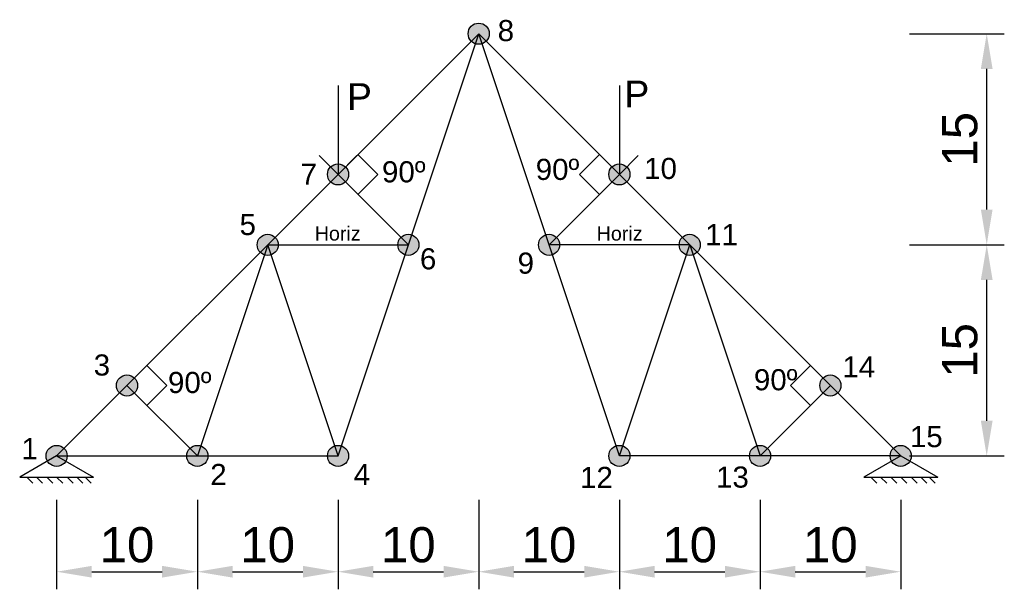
# Model space of a CAD drawing. Header units: millimetres. Extents: x -2.6 to 67.4, y -9.5 to 31.
import ezdxf

# ---------------------------------------------------------------- set-up
doc = ezdxf.new("R2010")
doc.units = ezdxf.units.MM
for name, color, linetype in [('Barras', 5, 'Continuous'), ('Fuerza', 6, 'Continuous'), ('Nodos', 1, 'Continuous'), ('Notaciones', 4, 'Continuous')]:
    doc.layers.add(name, color=color, linetype=linetype)
doc.styles.get("Standard").update_dxf_attribs({"font": 'arial.ttf'})
doc.dimstyles.new('ISO-25', dxfattribs={"dimtxt": 2.5, "dimasz": 2.5, "dimexe": 1.25, "dimexo": 0.625, "dimtad": 1, "dimtxsty": 'Standard', "dimcen": 2.5, "dimadec": 0, "dimazin": 0, "dimtfac": 1, "dimtmove": 0, "dimatfit": 3, "dimfxl": 1, "dimarcsym": 0})

# ---------------------------------------------------------------- blocks, each defined once
blk = doc.blocks.new('ApoyoArticFijo')
for p, q in [((0, 0), (-0.866, -0.5)), ((0, 0), (0.866, -0.5)), ((-0.866, -0.5), (0.866, -0.5)), ((-0.702, -0.5), (-0.561, -0.641)), ((-0.47, -0.5), (-0.328, -0.641)), ((-0.233, -0.5), (-0.092, -0.641)), ((0, -0.5), (0.141, -0.641)), ((0.247, -0.5), (0.389, -0.641)), ((0.47, -0.5), (0.611, -0.641)), ((0.668, -0.5), (0.809, -0.641))]:
    blk.add_line(p, q)
blk = doc.blocks.new('*D2')
at = {"layer": 'Defpoints', "color": 0, "transparency": 16777216}
for p in [(0, -2.486), (10, -2.486), (10, -8.23)]:
    blk.add_point(p, dxfattribs=at)
at = {"layer": 'Notaciones', "color": 0, "lineweight": -2, "transparency": 16777216}
for p, q in [((0, -3.111), (0, -9.48)), ((10, -3.111), (10, -9.48)), ((2.5, -8.23), (7.5, -8.23))]:
    blk.add_line(p, q, dxfattribs=at)
at = {"layer": 'Notaciones', "color": 0, "transparency": 16777216}
for points in [[(2.5, -7.813), (2.5, -8.647), (0, -8.23)], [(7.5, -7.813), (7.5, -8.647), (10, -8.23)]]:
    blk.add_solid(points, dxfattribs=at)
at = {"layer": 'Notaciones', "color": 0, "transparency": 16777216, "insert": (5, -6.329), "char_height": 2.5, "attachment_point": 5}
blk.add_mtext('10', dxfattribs=at)
blk = doc.blocks.new('*D3')
at = {"layer": 'Defpoints', "color": 0, "transparency": 16777216}
for p in [(10, -2.486), (20, -2.486), (20, -8.23)]:
    blk.add_point(p, dxfattribs=at)
at = {"layer": 'Notaciones', "color": 0, "lineweight": -2, "transparency": 16777216}
for p, q in [((10, -3.111), (10, -9.48)), ((20, -3.111), (20, -9.48)), ((12.5, -8.23), (17.5, -8.23))]:
    blk.add_line(p, q, dxfattribs=at)
at = {"layer": 'Notaciones', "color": 0, "transparency": 16777216}
for points in [[(12.5, -7.813), (12.5, -8.647), (10, -8.23)], [(17.5, -7.813), (17.5, -8.647), (20, -8.23)]]:
    blk.add_solid(points, dxfattribs=at)
at = {"layer": 'Notaciones', "color": 0, "transparency": 16777216, "insert": (15, -6.329), "char_height": 2.5, "attachment_point": 5}
blk.add_mtext('10', dxfattribs=at)
blk = doc.blocks.new('*D4')
at = {"layer": 'Defpoints', "color": 0, "transparency": 16777216}
for p in [(20, -2.486), (30, -2.486), (30, -8.23)]:
    blk.add_point(p, dxfattribs=at)
at = {"layer": 'Notaciones', "color": 0, "lineweight": -2, "transparency": 16777216}
for p, q in [((20, -3.111), (20, -9.48)), ((30, -3.111), (30, -9.48)), ((22.5, -8.23), (27.5, -8.23))]:
    blk.add_line(p, q, dxfattribs=at)
at = {"layer": 'Notaciones', "color": 0, "transparency": 16777216}
for points in [[(22.5, -7.813), (22.5, -8.647), (20, -8.23)], [(27.5, -7.813), (27.5, -8.647), (30, -8.23)]]:
    blk.add_solid(points, dxfattribs=at)
at = {"layer": 'Notaciones', "color": 0, "transparency": 16777216, "insert": (25, -6.329), "char_height": 2.5, "attachment_point": 5}
blk.add_mtext('10', dxfattribs=at)
blk = doc.blocks.new('*D5')
at = {"layer": 'Defpoints', "color": 0, "transparency": 16777216}
for p in [(30, -2.486), (40, -2.486), (40, -8.23)]:
    blk.add_point(p, dxfattribs=at)
at = {"layer": 'Notaciones', "color": 0, "lineweight": -2, "transparency": 16777216}
for p, q in [((30, -3.111), (30, -9.48)), ((40, -3.111), (40, -9.48)), ((32.5, -8.23), (37.5, -8.23))]:
    blk.add_line(p, q, dxfattribs=at)
at = {"layer": 'Notaciones', "color": 0, "transparency": 16777216}
for points in [[(32.5, -7.813), (32.5, -8.647), (30, -8.23)], [(37.5, -7.813), (37.5, -8.647), (40, -8.23)]]:
    blk.add_solid(points, dxfattribs=at)
at = {"layer": 'Notaciones', "color": 0, "transparency": 16777216, "insert": (35, -6.329), "char_height": 2.5, "attachment_point": 5}
blk.add_mtext('10', dxfattribs=at)
blk = doc.blocks.new('*D6')
at = {"layer": 'Defpoints', "color": 0, "transparency": 16777216}
for p in [(40, -2.486), (50, -2.486), (50, -8.23)]:
    blk.add_point(p, dxfattribs=at)
at = {"layer": 'Notaciones', "color": 0, "lineweight": -2, "transparency": 16777216}
for p, q in [((40, -3.111), (40, -9.48)), ((50, -3.111), (50, -9.48)), ((42.5, -8.23), (47.5, -8.23))]:
    blk.add_line(p, q, dxfattribs=at)
at = {"layer": 'Notaciones', "color": 0, "transparency": 16777216}
for points in [[(42.5, -7.813), (42.5, -8.647), (40, -8.23)], [(47.5, -7.813), (47.5, -8.647), (50, -8.23)]]:
    blk.add_solid(points, dxfattribs=at)
at = {"layer": 'Notaciones', "color": 0, "transparency": 16777216, "insert": (45, -6.329), "char_height": 2.5, "attachment_point": 5}
blk.add_mtext('10', dxfattribs=at)
blk = doc.blocks.new('*D7')
at = {"layer": 'Defpoints', "color": 0, "transparency": 16777216}
for p in [(50, -2.486), (60, -2.486), (60, -8.23)]:
    blk.add_point(p, dxfattribs=at)
at = {"layer": 'Notaciones', "color": 0, "lineweight": -2, "transparency": 16777216}
for p, q in [((50, -3.111), (50, -9.48)), ((60, -3.111), (60, -9.48)), ((52.5, -8.23), (57.5, -8.23))]:
    blk.add_line(p, q, dxfattribs=at)
at = {"layer": 'Notaciones', "color": 0, "transparency": 16777216}
for points in [[(52.5, -7.813), (52.5, -8.647), (50, -8.23)], [(57.5, -7.813), (57.5, -8.647), (60, -8.23)]]:
    blk.add_solid(points, dxfattribs=at)
at = {"layer": 'Notaciones', "color": 0, "transparency": 16777216, "insert": (55, -6.329), "char_height": 2.5, "attachment_point": 5}
blk.add_mtext('10', dxfattribs=at)
blk = doc.blocks.new('*D8')
at = {"layer": 'Defpoints', "color": 0, "transparency": 16777216}
for p in [(60, 15), (66.115, 15), (60, 0)]:
    blk.add_point(p, dxfattribs=at)
at = {"layer": 'Notaciones', "color": 0, "lineweight": -2, "transparency": 16777216}
for p, q in [((60.625, 15), (67.365, 15)), ((66.115, 2.5), (66.115, 12.5)), ((60.625, 0), (67.365, 0))]:
    blk.add_line(p, q, dxfattribs=at)
at = {"layer": 'Notaciones', "color": 0, "transparency": 16777216}
for points in [[(65.698, 12.5), (66.531, 12.5), (66.115, 15)], [(65.698, 2.5), (66.531, 2.5), (66.115, 0)]]:
    blk.add_solid(points, dxfattribs=at)
at = {"layer": 'Notaciones', "color": 0, "transparency": 16777216, "insert": (64.213, 7.5), "char_height": 2.5, "attachment_point": 5, "rotation": 90}
blk.add_mtext('15', dxfattribs=at)
blk = doc.blocks.new('*D9')
at = {"layer": 'Defpoints', "color": 0, "transparency": 16777216}
for p in [(60, 30), (66.115, 30), (60, 15)]:
    blk.add_point(p, dxfattribs=at)
at = {"layer": 'Notaciones', "color": 0, "lineweight": -2, "transparency": 16777216}
for p, q in [((60.625, 30), (67.365, 30)), ((66.115, 17.5), (66.115, 27.5)), ((60.625, 15), (67.365, 15))]:
    blk.add_line(p, q, dxfattribs=at)
at = {"layer": 'Notaciones', "color": 0, "transparency": 16777216}
for points in [[(65.698, 27.5), (66.531, 27.5), (66.115, 30)], [(65.698, 17.5), (66.531, 17.5), (66.115, 15)]]:
    blk.add_solid(points, dxfattribs=at)
at = {"layer": 'Notaciones', "color": 0, "transparency": 16777216, "insert": (64.213, 22.5), "char_height": 2.5, "attachment_point": 5, "rotation": 90}
blk.add_mtext('15', dxfattribs=at)
blk = doc.blocks.new('*U16')
for p, q in [((1, 0), (0.788, 0.212)), ((0, 0), (1, 0)), ((1, 0), (0.788, -0.212))]:
    blk.add_line(p, q)
blk.add_attdef('TEXFUERZA', (0.274, 0.102), '', height=0.3, rotation=90)
blk = doc.blocks.new('*U14')
for p, q in [((1, 0), (0.788, 0.212)), ((0, 0), (1, 0)), ((1, 0), (0.788, -0.212))]:
    blk.add_line(p, q)
blk.add_attdef('TEXFUERZA', (0.245, 0.057), '', height=0.3, rotation=90)

msp = doc.modelspace()

# ---------------------------------------------------------------- hatches: boundary and pattern name
at = {"layer": 'Nodos'}
h = msp.add_hatch(color=256, dxfattribs=at)
h.dxf.hatch_style = 1
edge = h.paths.add_edge_path()
edge.add_arc((30, 30), 0.75, 0, 360)
h = msp.add_hatch(color=256, dxfattribs=at)
h.dxf.hatch_style = 1
edge = h.paths.add_edge_path()
edge.add_arc((20, 20), 0.75, 0, 360)
h = msp.add_hatch(color=256, dxfattribs=at)
h.dxf.hatch_style = 1
edge = h.paths.add_edge_path()
edge.add_arc((40, 20), 0.75, 0, 360)
h = msp.add_hatch(color=256, dxfattribs=at)
h.dxf.hatch_style = 1
edge = h.paths.add_edge_path()
edge.add_arc((15, 15), 0.75, 0, 360)
h = msp.add_hatch(color=256, dxfattribs=at)
h.dxf.hatch_style = 1
edge = h.paths.add_edge_path()
edge.add_arc((25, 15), 0.75, 0, 360)
h = msp.add_hatch(color=256, dxfattribs=at)
h.dxf.hatch_style = 1
edge = h.paths.add_edge_path()
edge.add_arc((35, 15), 0.75, 0, 360)
h = msp.add_hatch(color=256, dxfattribs=at)
h.dxf.hatch_style = 1
edge = h.paths.add_edge_path()
edge.add_arc((45, 15), 0.75, 0, 360)
h = msp.add_hatch(color=256, dxfattribs=at)
h.dxf.hatch_style = 1
edge = h.paths.add_edge_path()
edge.add_arc((5, 5), 0.75, 0, 360)
h = msp.add_hatch(color=256, dxfattribs=at)
h.dxf.hatch_style = 1
edge = h.paths.add_edge_path()
edge.add_arc((55, 5), 0.75, 0, 360)
h = msp.add_hatch(color=256, dxfattribs=at)
h.dxf.hatch_style = 1
edge = h.paths.add_edge_path()
edge.add_arc((0, 0), 0.75, 0, 360)
h = msp.add_hatch(color=256, dxfattribs=at)
h.dxf.hatch_style = 1
edge = h.paths.add_edge_path()
edge.add_arc((10, 0), 0.75, 0, 360)
h = msp.add_hatch(color=256, dxfattribs=at)
h.dxf.hatch_style = 1
edge = h.paths.add_edge_path()
edge.add_arc((20, 0), 0.75, 0, 360)
h = msp.add_hatch(color=256, dxfattribs=at)
h.dxf.hatch_style = 1
edge = h.paths.add_edge_path()
edge.add_arc((40, 0), 0.75, 0, 360)
h = msp.add_hatch(color=256, dxfattribs=at)
h.dxf.hatch_style = 1
edge = h.paths.add_edge_path()
edge.add_arc((50, 0), 0.75, 0, 360)
h = msp.add_hatch(color=256, dxfattribs=at)
h.dxf.hatch_style = 1
edge = h.paths.add_edge_path()
edge.add_arc((60, 0), 0.75, 0, 360)

# ---------------------------------------------------------------- linework, layer by layer
at = {"layer": 'Barras'}
for p, q in [((20, 20), (30, 30)), ((25, 15), (30, 30)), ((40, 20), (30, 30)), ((35, 15), (30, 30)), ((15, 15), (20, 20)), ((25, 15), (20, 20)), ((35, 15), (40, 20)), ((45, 15), (40, 20)), ((5, 5), (15, 15)), ((15, 15), (10, 0)), ((20, 0), (15, 15)), ((15, 15), (25, 15)), ((20, 0), (25, 15)), ((40, 0), (35, 15)), ((45, 15), (35, 15)), ((40, 0), (45, 15)), ((55, 5), (45, 15)), ((45, 15), (50, 0)), ((0, 0), (5, 5)), ((10, 0), (5, 5)), ((50, 0), (55, 5)), ((60, 0), (55, 5)), ((0, 0), (10, 0)), ((10, 0), (20, 0)), ((50, 0), (40, 0)), ((60, 0), (50, 0))]:
    msp.add_line(p, q, dxfattribs=at)
at = {"layer": 'Nodos'}
for centre in [(30, 30), (20, 20), (40, 20), (15, 15), (25, 15), (35, 15), (45, 15), (5, 5), (55, 5), (0, 0), (10, 0), (20, 0), (40, 0), (50, 0), (60, 0)]:
    msp.add_circle(centre, 0.75, dxfattribs=at)
at = {"layer": 'Notaciones'}
for p, q in [((22.828, 20), (21.414, 21.414)), ((37.172, 20), (38.586, 21.414)), ((21.414, 18.586), (22.828, 20)), ((38.586, 18.586), (37.172, 20)), ((7.828, 5), (6.414, 6.414)), ((52.172, 5), (53.586, 6.414)), ((6.414, 3.586), (7.828, 5)), ((53.586, 3.586), (52.172, 5))]:
    msp.add_line(p, q, dxfattribs=at)

# ---------------------------------------------------------------- block references
at = {"layer": 'Fuerza', "xscale": 6.316951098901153, "yscale": 6.316951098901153, "zscale": 6.316951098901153, "rotation": 270}
for name, p in [('*U14', (40, 26.317)), ('*U16', (20, 26.317))]:
    msp.add_blockref(name, p, dxfattribs=at).add_auto_attribs({'TEXFUERZA': 'P'})
at = {"layer": 'Notaciones', "xscale": 3.03445923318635, "yscale": 3.03445923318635, "zscale": 3.03445923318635}
for p in [(0, 0), (60, 0)]:
    msp.add_blockref('ApoyoArticFijo', p, dxfattribs=at)

# ---------------------------------------------------------------- texts
at = {"layer": 'Notaciones'}
for s, height, p in [('8', 1.5, (31.35, 29.473)), ('90º', 1.5, (23.127, 19.436)), ('90º', 1.5, (34.056, 19.609)), ('10', 1.5, (41.764, 19.675)), ('7', 1.5, (17.344, 19.265)), ('5', 1.5, (13.001, 15.694)), ('Horiz', 1, (18.348, 15.303)), ('Horiz', 1, (38.389, 15.303)), ('11', 1.5, (46.099, 14.973)), ('6', 1.5, (25.823, 13.254)), ('9', 1.5, (32.767, 12.947)), ('3', 1.5, (2.635, 5.709)), ('14', 1.5, (55.851, 5.576)), ('90º', 1.5, (49.564, 4.661)), ('90º', 1.5, (7.913, 4.466)), ('15', 1.5, (60.655, 0.621)), ('1', 1.5, (-2.504, -0.234)), ('2', 1.5, (10.919, -2.072)), ('4', 1.5, (21.111, -2.072)), ('12', 1.5, (37.203, -2.28)), ('13', 1.5, (46.874, -2.255))]:
    msp.add_text(s, height=height, dxfattribs=at).set_placement(p)

# ---------------------------------------------------------------- dimensions: what is measured, and where the dimension line sits
dim = msp.add_linear_dim(base=(66.115, 30), p1=(60, 15), p2=(60, 30), angle=90, dimstyle='ISO-25', override={"dimtmove": 1}, dxfattribs=at)
dim.commit()
dim.dimension.update_dxf_attribs({"geometry": '*D9', "text_midpoint": (64.213, 22.5)})
dim = msp.add_linear_dim(base=(66.115, 15), p1=(60, 0), p2=(60, 15), angle=90, dimstyle='ISO-25', dxfattribs=at)
dim.commit()
dim.dimension.update_dxf_attribs({"geometry": '*D8', "text_midpoint": (64.213, 7.5)})
dim = msp.add_linear_dim(base=(10, -8.23), p1=(0, -2.486), p2=(10, -2.486), dimstyle='ISO-25', dxfattribs=at)
dim.commit()
dim.dimension.update_dxf_attribs({"geometry": '*D2', "text_midpoint": (5, -6.329)})
for base, p1, p2, picture, middle in [((20, -8.23), (10, -2.486), (20, -2.486), '*D3', (15, -6.329)), ((30, -8.23), (20, -2.486), (30, -2.486), '*D4', (25, -6.329)), ((40, -8.23), (30, -2.486), (40, -2.486), '*D5', (35, -6.329)), ((50, -8.23), (40, -2.486), (50, -2.486), '*D6', (45, -6.329)), ((60, -8.23), (50, -2.486), (60, -2.486), '*D7', (55, -6.329))]:
    dim = msp.add_linear_dim(base=base, p1=p1, p2=p2, dimstyle='ISO-25', override={"dimtmove": 1}, dxfattribs=at)
    dim.commit()
    dim.dimension.update_dxf_attribs({"geometry": picture, "text_midpoint": middle})

doc.saveas('drawing.dxf')
